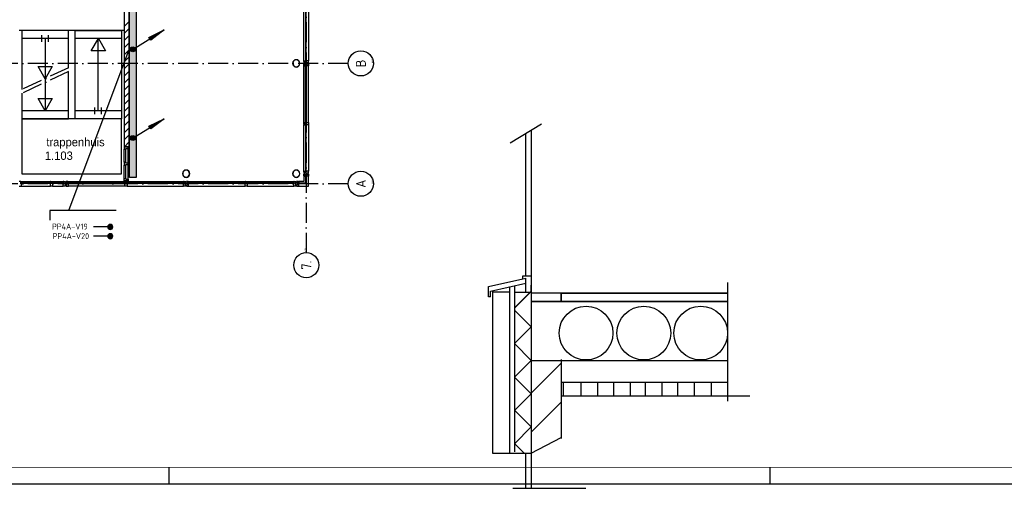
# Model space of a CAD drawing. Header units: millimetres. Extents: x 84333 to 240712, y -2244 to 84291.
# Tile 53 of 74: x 181735 to 211222, y 67 to 14082. Entities that reach past the tile are written whole.
import ezdxf
from ezdxf.enums import TextEntityAlignment as Align

# ---------------------------------------------------------------- set-up
doc = ezdxf.new("R2010")
doc.units = ezdxf.units.MM
doc.header["$LTSCALE"] = 100
doc.linetypes.add('DASHDOT', pattern=[9, 6, -1.5, 0, -1.5])
doc.layers.get('0').update_dxf_attribs({"linetype": 'CONTINUOUS'})
for name, color, linetype in [('AFDELING', 4, 'CONTINUOUS'), ('AL$1----_ALGEMEEN', 7, 'CONTINUOUS'), ('AL$2----_RENVOOI', 7, 'CONTINUOUS'), ('AL$7----_STRAMIEN', 1, 'DASHDOT'), ('AL24----_TRAPPEN', 7, 'CONTINUOUS'), ('AL28----_KONSTRUKTIE', 3, 'CONTINUOUS'), ('AL31----_BUITENKOZ', 7, 'CONTINUOUS'), ('AL32----_BINNENKOZ', 7, 'CONTINUOUS'), ('ALN-----_BLOCKNAAM', 2, 'CONTINUOUS'), ('ALXAB---_PREFABBETON', 1, 'CONTINUOUS'), ('ALXOU---_GLAS', 7, 'CONTINUOUS'), ('BL$4----', 7, 'CONTINUOUS'), ('BOUW', 8, 'CONTINUOUS'), ('EB6441--_ATTRIB', 2, 'CONTINUOUS'), ('EL6126--_PVR', 3, 'CONTINUOUS'), ('EL6441--_DATACOM', 3, 'CONTINUOUS'), ('KABELGGOOT1', 8, 'CONTINUOUS'), ('LIJN025', 10, 'CONTINUOUS'), ('LIJN050', 90, 'CONTINUOUS'), ('TEKST25', 10, 'CONTINUOUS'), ('TEKST35', 50, 'CONTINUOUS'), ('TEKST50', 90, 'CONTINUOUS')]:
    doc.layers.add(name, color=color, linetype=linetype)
doc.styles.add('1_8', font='ISO', dxfattribs={"height": 1.8})
doc.styles.add('BURO-025', font='BUROFONT.shx', dxfattribs={"height": 250})
doc.styles.add('ISO', font='ISO.SHX')
doc.styles.add('NORATT', font='iso.shx')
doc.styles.add('ROMAND', font='romand')
doc.styles.get("Standard").update_dxf_attribs({"font": 'iso.shx'})
doc.styles.add('TECHNIC', font='technic_.ttf')

# ---------------------------------------------------------------- blocks, each defined once
blk = doc.blocks.new('A0-GE')
at = {"layer": 'LIJN025'}
for p, q in [((955, 0), (955, 5)), ((1135, 0), (1135, 5))]:
    blk.add_line(p, q, dxfattribs=at)
blk.add_lwpolyline([(1500, 841), (1500, 0), (0, 0), (0, 841)], close=True, dxfattribs=at)
at = {"layer": 'LIJN050', "const_width": 0.2}
blk.add_lwpolyline([(1495, 836), (25, 836), (25, 5), (1495, 5)], close=True, dxfattribs=at)
at = {"layer": 'TEKST25', "style": 'ROMAND', "width": 2.899115}
blk.add_attdef('STATUS', text='', height=2.5, dxfattribs=at).set_placement((1454, 71.5), (1493, 71.5), align=Align.FIT)
at = {"layer": 'TEKST25', "style": 'ISO'}
for tag, p in [('E', (1455.25, 66)), ('NAAM-E', (1466.75, 66)), ('DATUM-E', (1485, 66)), ('D', (1455.25, 61)), ('NAAM-D', (1466.75, 61)), ('DATUM-D', (1485, 61)), ('C', (1455.25, 56)), ('NAAM-C', (1466.75, 56)), ('DATUM-C', (1485, 56)), ('B', (1455.25, 51)), ('NAAM-B', (1466.75, 51)), ('DATUM-B', (1485, 51)), ('A', (1455.25, 46)), ('NAAM-A', (1466.75, 46)), ('DATUM-A', (1485, 46))]:
    blk.add_attdef(tag, text='', height=2.5, dxfattribs=at).set_placement(p, align=Align.CENTER)
for tag, p in [('DATUM', (1332.75, 36.25)), ('SCHAAL', (1368, 36.25)), ('GETEKEND', (1398.25, 36.25)), ('GECONTOL.', (1433, 36.25)), ('FORMAAT', (1463.25, 28.25))]:
    blk.add_attdef(tag, p, '', height=2.5, dxfattribs=at)
at = {"layer": 'TEKST35', "style": 'ISO'}
for tag, p in [('PROJECT', (1334.5, 72.5)), ('PLAATS', (1334.5, 63.5)), ('INSTALLATIE-REGEL1', (1334.5, 52.5)), ('INSTALLATIE-REGEL2', (1334.5, 43.5))]:
    blk.add_attdef(tag, p, '', height=4, dxfattribs=at)
blk.add_attdef('PROJ.NR.', text='', height=4, dxfattribs=at).set_placement((1481, 23), align=Align.CENTER)
at = {"layer": 'TEKST50', "style": 'ISO'}
blk.add_attdef('FILE-NAAM', text='', height=5, dxfattribs=at).set_placement((1473.5, 7.5), align=Align.CENTER)
blk = doc.blocks.new('ES111201')
for p, q in [((0.38, 0.65), (5.5, 9.53)), ((0.73, 0.15), (-0.73, 0.15)), ((0.6, 0.45), (-0.6, 0.45)), ((0.73, -0.15), (-0.73, -0.15)), ((0.6, -0.45), (-0.6, -0.45))]:
    blk.add_line(p, q)
for points in [[(2.57, 5.45), (5.5, 9.53), (3.43, 4.95)], [(3.22, 5.07), (4.63, 8.01), (2.78, 5.32)]]:
    blk.add_lwpolyline(points, close=True)
blk.add_circle((0, 0), 0.75)
blk = doc.blocks.new('ES4X2')
for p, q in [((-0.45, 1.4), (-0.45, 2.6)), ((-0.15, 1.27), (-0.15, 2.73)), ((0, 1.25), (0, -3)), ((0.15, 1.27), (0.15, 2.73)), ((0.45, 1.4), (0.45, 2.6))]:
    blk.add_line(p, q)
blk.add_circle((0, 2), 0.75)
at = {"style": '1_8', "flags": 8}
for tag, p in [('NUMMER', (1.25, 3.5)), ('CODE', (-1.25, 3.5))]:
    blk.add_attdef(tag, text='', height=1.8, rotation=90, dxfattribs=at).set_placement(p, align=Align.MIDDLE_LEFT)
blk.add_attdef('M_CODE', text='', height=1.8, dxfattribs=at).set_placement((0, 0), align=Align.MIDDLE_CENTER)
blk = doc.blocks.new('1010')
at = {"layer": 'AL$7----_STRAMIEN', "color": 7, "linetype": 'Continuous'}
blk.add_circle((0, 750), 750, dxfattribs=at)
at = {"layer": 'AL$7----_STRAMIEN', "color": 3, "linetype": 'Continuous'}
blk.add_attdef('STR-NAAM', text='', height=600, rotation=360, dxfattribs=at).set_placement((0, 750), align=Align.MIDDLE)
at = {"layer": 'ALN-----_BLOCKNAAM', "linetype": 'Continuous'}
blk.add_text('1010', height=100, dxfattribs=at).set_placement((0, 0))
blk = doc.blocks.new('1011')
at = {"layer": 'AL$7----_STRAMIEN', "color": 7, "linetype": 'Continuous'}
blk.add_circle((-750, 0), 750, dxfattribs=at)
at = {"layer": 'AL$7----_STRAMIEN', "color": 3, "linetype": 'Continuous'}
blk.add_attdef('STR-NAAM', text='', height=600, rotation=360, dxfattribs=at).set_placement((-750, 0), align=Align.MIDDLE)
at = {"layer": 'ALN-----_BLOCKNAAM', "linetype": 'Continuous'}
blk.add_text('1011', height=100, dxfattribs=at).set_placement((0, 0))
blk = doc.blocks.new('A$C13e6995e')
at = {"layer": 'KABELGGOOT1'}
h = blk.add_hatch(dxfattribs=at)
h.set_pattern_fill('DOTS', color=256, scale=40, style=0)
h.set_pattern_definition([(8e-14, (39793.956, 199192.7), (31.75, 63.5), [0, -63.5])])
h.paths.add_polyline_path([(100892, 19021), (100696, 19021), (100696, 11605), (100892, 11605)])
at = {"layer": 'AL$1----_ALGEMEEN', "color": 8}
for p, q in [((99057, 15295), (99057, 15295)), ((99059, 15322), (99059, 15322))]:
    blk.add_line(p, q, dxfattribs=at)
at = {"layer": 'AL$2----_RENVOOI', "color": 8}
for p, q in [((100534, 16002), (97387, 16002)), ((98862, 15762), (97467, 15762)), ((100453, 15762), (99062, 15762)), ((98862, 13602), (97468, 13602)), ((100464, 13602), (99072, 13602))]:
    blk.add_line(p, q, dxfattribs=at)
at = {"layer": 'AL$7----_STRAMIEN', "color": 1}
for p, q in [((105985, 79257), (105985, 9360)), ((107244, 11420), (89366, 11420))]:
    blk.add_line(p, q, dxfattribs=at)
blk.add_lwpolyline([(107244, 15020), (59485, 15020), (37921, 15020)], dxfattribs=at)
at = {"layer": 'AL24----_TRAPPEN', "color": 8}
for p, q in [((98862, 16002), (97467, 16002)), ((97467, 16002), (97468, 14238)), ((98862, 14885), (98862, 16002)), ((99062, 13362), (99062, 16002)), ((99062, 16002), (100453, 16002)), ((100453, 16002), (100453, 13362)), ((98064, 15662), (98064, 15862)), ((98164, 15762), (98164, 13602)), ((98264, 15662), (98264, 15862)), ((99546, 15396), (99758, 15762)), ((99756, 13602), (99756, 15762)), ((99758, 15762), (99969, 15396)), ((99969, 15396), (99546, 15396)), ((98164, 14562), (97953, 14929)), ((97953, 14929), (98376, 14929)), ((98376, 14929), (98164, 14562)), ((98862, 13362), (98863, 14776)), ((97468, 14127), (97467, 13362)), ((98164, 13602), (97953, 13969)), ((97953, 13969), (98376, 13969)), ((98376, 13969), (98164, 13602)), ((99656, 13502), (99656, 13702)), ((99856, 13502), (99856, 13702)), ((97467, 13362), (98862, 13362)), ((97467, 13362), (97467, 11712)), ((100453, 13362), (97467, 13362)), ((100453, 13362), (99062, 13362)), ((100453, 11712), (100453, 13362)), ((97467, 11712), (100453, 11712))]:
    blk.add_line(p, q, dxfattribs=at)
at = {"layer": 'AL24----_TRAPPEN', "color": 8, "linetype": 'DASHDOT'}
for p, q in [((98863, 14886), (97468, 14238)), ((98863, 14776), (97468, 14127))]:
    blk.add_line(p, q, dxfattribs=at)
at = {"layer": 'AL28----_KONSTRUKTIE', "color": 8}
for p, q in [((100535, 17286), (100535, 12524)), ((100685, 12524), (100685, 17286)), ((100535, 12524), (100685, 12524))]:
    blk.add_line(p, q, dxfattribs=at)
for centre, radius, start, end in [((105685, 15020), 110, 0, 180), ((105685, 15020), 102, 0, 180), ((105685, 15020), 110, 180, 0), ((105685, 15020), 102, 180, 0), ((102385, 11720), 110, 0, 180), ((102385, 11720), 102, 0, 180), ((105685, 11720), 110, 0, 180), ((105685, 11720), 102, 0, 180), ((102385, 11720), 110, 180, 0), ((102385, 11720), 102, 180, 0), ((105685, 11720), 110, 180, 0), ((105685, 11720), 102, 180, 0)]:
    blk.add_arc(centre, radius, start, end, dxfattribs=at)
at = {"layer": 'AL31----_BUITENKOZ', "color": 8}
for p, q in [((105916, 15096), (105916, 16787)), ((106055, 16787), (106055, 15096)), ((105916, 15079), (105916, 15096)), ((105916, 15096), (105954, 15096)), ((105954, 15079), (105916, 15079)), ((105983, 15079), (105916, 15079)), ((105916, 15079), (105916, 15029)), ((105945, 15029), (105945, 15043)), ((105945, 15043), (106025, 15043)), ((105954, 15096), (105954, 15079)), ((105954, 15096), (105958, 15096)), ((105954, 15079), (105954, 15096)), ((105983, 15079), (105954, 15079)), ((105958, 15096), (105958, 15083)), ((105958, 15083), (105979, 15083)), ((105979, 15083), (105979, 15096)), ((105979, 15096), (105983, 15096)), ((105983, 15096), (105983, 15079)), ((105983, 15096), (105983, 15079)), ((106055, 15096), (105983, 15096)), ((106025, 15043), (106025, 15029)), ((106055, 15029), (106055, 15096)), ((105916, 15029), (105945, 15029)), ((105916, 14961), (105916, 15011)), ((105916, 15011), (105945, 15011)), ((105954, 14961), (105916, 14961)), ((105916, 14961), (105916, 14944)), ((105983, 14961), (105916, 14961)), ((105916, 13254), (105916, 14944)), ((105916, 14944), (105954, 14944)), ((105945, 15011), (105945, 14997)), ((105945, 14997), (106025, 14997)), ((105954, 14944), (105954, 14961)), ((105983, 14961), (105954, 14961)), ((105954, 14961), (105954, 14944)), ((105954, 14944), (105958, 14944)), ((105958, 14944), (105958, 14957)), ((105958, 14957), (105979, 14957)), ((105979, 14957), (105979, 14944)), ((105979, 14944), (105983, 14944)), ((105983, 14944), (105983, 14961)), ((105983, 14944), (105983, 14961)), ((106055, 14944), (105983, 14944)), ((106025, 15029), (106055, 15029)), ((106025, 14997), (106025, 15011)), ((106025, 15011), (106055, 15011)), ((106055, 15011), (106055, 14944)), ((106055, 13254), (106055, 14944)), ((105916, 13237), (105916, 13254)), ((105916, 13254), (105954, 13254)), ((105916, 13204), (105916, 13237)), ((105916, 13237), (105983, 13237)), ((105954, 13237), (105916, 13237)), ((105954, 13204), (105916, 13204)), ((105916, 13204), (105916, 13187)), ((105983, 13204), (105916, 13204)), ((105916, 13187), (105954, 13187)), ((105916, 11796), (105916, 13187)), ((105954, 13254), (105958, 13254)), ((105954, 13237), (105954, 13254)), ((105954, 13254), (105954, 13237)), ((105983, 13237), (105954, 13237)), ((105983, 13204), (105954, 13204)), ((105954, 13204), (105954, 13187)), ((105954, 13187), (105954, 13204)), ((105954, 13187), (105958, 13187)), ((105958, 13254), (105958, 13241)), ((105958, 13241), (105979, 13241)), ((105958, 13187), (105958, 13200)), ((105958, 13200), (105979, 13200)), ((105979, 13241), (105979, 13254)), ((105979, 13254), (105983, 13254)), ((105979, 13200), (105979, 13187)), ((105979, 13187), (105983, 13187)), ((105983, 13237), (105983, 13254)), ((105983, 13254), (106055, 13254)), ((105983, 13254), (105983, 13237)), ((105983, 13187), (105983, 13204)), ((105983, 13187), (105983, 13204)), ((106055, 13187), (105983, 13187)), ((106055, 13254), (106055, 13187)), ((106055, 13187), (106055, 11796)), ((105916, 11779), (105916, 11796)), ((105916, 11796), (105954, 11796)), ((105954, 11796), (105954, 11779)), ((105954, 11796), (105958, 11796)), ((105954, 11779), (105954, 11796)), ((105958, 11796), (105958, 11783)), ((105979, 11783), (105979, 11796)), ((105979, 11796), (105983, 11796)), ((105983, 11796), (105983, 11779)), ((105983, 11796), (105983, 11779)), ((106055, 11796), (105983, 11796)), ((106055, 11729), (106055, 11796)), ((105954, 11779), (105916, 11779)), ((105983, 11779), (105916, 11779)), ((105916, 11779), (105916, 11729)), ((105916, 11729), (105945, 11729)), ((105916, 11644), (105916, 11489)), ((105945, 11729), (105945, 11743)), ((105945, 11743), (106025, 11743)), ((105983, 11779), (105954, 11779)), ((105958, 11783), (105979, 11783)), ((106025, 11743), (106025, 11729)), ((106025, 11729), (106055, 11729)), ((106055, 11350), (106055, 11644)), ((97435, 11489), (97385, 11489)), ((97385, 11350), (97452, 11350)), ((97435, 11451), (97435, 11489)), ((97435, 11489), (97452, 11489)), ((97435, 11489), (98339, 11489)), ((97435, 11422), (97435, 11489)), ((97435, 11422), (97435, 11451)), ((97435, 11451), (97452, 11451)), ((97452, 11451), (97435, 11451)), ((97452, 11422), (97435, 11422)), ((97452, 11422), (97435, 11422)), ((97452, 11447), (97439, 11447)), ((97439, 11447), (97439, 11426)), ((97439, 11426), (97452, 11426)), ((97452, 11489), (97452, 11451)), ((97452, 11451), (97452, 11447)), ((97452, 11426), (97452, 11422)), ((97452, 11350), (97452, 11422)), ((97452, 11350), (98322, 11350)), ((98339, 11489), (98322, 11489)), ((98322, 11489), (98322, 11451)), ((98322, 11451), (98339, 11451)), ((98322, 11451), (98322, 11447)), ((98339, 11451), (98322, 11451)), ((98322, 11447), (98335, 11447)), ((98335, 11426), (98322, 11426)), ((98322, 11426), (98322, 11422)), ((98322, 11422), (98339, 11422)), ((98322, 11350), (98322, 11422)), ((98322, 11422), (98339, 11422)), ((98389, 11350), (98322, 11350)), ((98335, 11447), (98335, 11426)), ((98339, 11451), (98339, 11489)), ((98339, 11422), (98339, 11489)), ((98339, 11489), (98372, 11489)), ((98339, 11422), (98339, 11451)), ((98372, 11489), (98372, 11422)), ((98372, 11451), (98372, 11489)), ((98372, 11489), (98389, 11489)), ((98372, 11422), (98372, 11451)), ((98372, 11451), (98389, 11451)), ((98389, 11451), (98372, 11451)), ((98372, 11422), (98389, 11422)), ((98389, 11422), (98372, 11422)), ((98389, 11447), (98376, 11447)), ((98376, 11447), (98376, 11426)), ((98376, 11426), (98389, 11426)), ((98389, 11489), (98709, 11489)), ((98389, 11489), (98389, 11451)), ((98389, 11451), (98389, 11447)), ((98389, 11426), (98389, 11422)), ((98389, 11422), (98389, 11350)), ((98389, 11350), (98709, 11350)), ((98726, 11489), (98709, 11489)), ((98709, 11489), (98709, 11451)), ((98709, 11451), (98726, 11451)), ((98709, 11451), (98709, 11447)), ((98726, 11451), (98709, 11451)), ((98709, 11447), (98722, 11447)), ((98722, 11426), (98709, 11426)), ((98709, 11426), (98709, 11422)), ((98709, 11422), (98726, 11422)), ((98709, 11350), (98709, 11422)), ((98709, 11422), (98726, 11422)), ((98776, 11350), (98709, 11350)), ((98722, 11447), (98722, 11426)), ((98726, 11451), (98726, 11489)), ((98726, 11422), (98726, 11489)), ((98726, 11489), (98776, 11489)), ((98726, 11422), (98726, 11451)), ((98776, 11460), (98762, 11460)), ((98762, 11460), (98762, 11380)), ((98762, 11380), (98776, 11380)), ((98776, 11489), (98776, 11460)), ((98776, 11380), (98776, 11350)), ((98844, 11489), (98794, 11489)), ((98794, 11489), (98794, 11460)), ((98794, 11460), (98808, 11460)), ((98808, 11380), (98794, 11380)), ((98794, 11380), (98794, 11350)), ((98794, 11350), (98861, 11350)), ((98808, 11460), (98808, 11380)), ((98844, 11451), (98844, 11489)), ((98844, 11489), (98861, 11489)), ((98844, 11422), (98844, 11489)), ((98861, 11451), (98844, 11451)), ((98844, 11422), (98844, 11451)), ((98844, 11451), (98861, 11451)), ((98861, 11422), (98844, 11422)), ((98861, 11422), (98844, 11422)), ((98861, 11447), (98848, 11447)), ((98848, 11447), (98848, 11426)), ((98848, 11426), (98861, 11426)), ((98861, 11489), (98861, 11451)), ((98861, 11489), (100551, 11489)), ((98861, 11451), (98861, 11447)), ((98861, 11426), (98861, 11422)), ((98861, 11350), (98861, 11422)), ((100551, 11350), (98861, 11350)), ((100568, 11489), (100551, 11489)), ((100551, 11489), (100551, 11451)), ((100551, 11451), (100551, 11447)), ((100568, 11451), (100551, 11451)), ((100551, 11451), (100568, 11451)), ((100551, 11447), (100564, 11447)), ((100564, 11426), (100551, 11426)), ((100551, 11426), (100551, 11422)), ((100551, 11422), (100568, 11422)), ((100551, 11350), (100551, 11422)), ((100551, 11422), (100568, 11422)), ((100618, 11350), (100551, 11350)), ((100564, 11447), (100564, 11426)), ((100568, 11451), (100568, 11489)), ((100568, 11422), (100568, 11489)), ((100568, 11489), (100601, 11489)), ((100568, 11422), (100568, 11451)), ((100601, 11489), (100601, 11422)), ((100601, 11451), (100601, 11489)), ((100601, 11489), (100618, 11489)), ((100601, 11422), (100601, 11451)), ((100601, 11451), (100618, 11451)), ((100618, 11451), (100601, 11451)), ((100601, 11422), (100618, 11422)), ((100618, 11422), (100601, 11422)), ((100618, 11447), (100605, 11447)), ((100605, 11447), (100605, 11426)), ((100605, 11426), (100618, 11426)), ((100618, 11489), (102309, 11489)), ((100618, 11489), (100618, 11451)), ((100618, 11451), (100618, 11447)), ((100618, 11426), (100618, 11422)), ((100618, 11422), (100618, 11350)), ((100618, 11350), (102309, 11350)), ((102326, 11489), (102309, 11489)), ((102309, 11489), (102309, 11451)), ((102309, 11451), (102326, 11451)), ((102309, 11451), (102309, 11447)), ((102326, 11451), (102309, 11451)), ((102309, 11447), (102322, 11447)), ((102322, 11426), (102309, 11426)), ((102309, 11426), (102309, 11422)), ((102309, 11422), (102326, 11422)), ((102309, 11350), (102309, 11422)), ((102309, 11422), (102326, 11422)), ((102376, 11350), (102309, 11350)), ((102322, 11447), (102322, 11426)), ((102326, 11451), (102326, 11489)), ((102326, 11422), (102326, 11489)), ((102326, 11489), (102376, 11489)), ((102326, 11422), (102326, 11451)), ((102376, 11460), (102362, 11460)), ((102362, 11460), (102362, 11380)), ((102362, 11380), (102376, 11380)), ((102376, 11489), (102376, 11460)), ((102376, 11380), (102376, 11350)), ((102444, 11489), (102394, 11489)), ((102394, 11489), (102394, 11460)), ((102394, 11460), (102408, 11460)), ((102408, 11380), (102394, 11380)), ((102394, 11380), (102394, 11350)), ((102394, 11350), (102461, 11350)), ((102408, 11460), (102408, 11380)), ((102444, 11489), (104168, 11489)), ((102444, 11451), (102444, 11489)), ((102444, 11489), (102461, 11489)), ((102444, 11422), (102444, 11489)), ((102444, 11422), (102444, 11451)), ((102444, 11451), (102461, 11451)), ((102461, 11451), (102444, 11451)), ((102461, 11422), (102444, 11422)), ((102461, 11422), (102444, 11422)), ((102461, 11447), (102448, 11447)), ((102448, 11447), (102448, 11426)), ((102448, 11426), (102461, 11426)), ((102461, 11489), (102461, 11451)), ((102461, 11451), (102461, 11447)), ((102461, 11426), (102461, 11422)), ((102461, 11350), (102461, 11422)), ((102461, 11350), (104151, 11350)), ((104168, 11489), (104151, 11489)), ((104151, 11489), (104151, 11451)), ((104151, 11451), (104168, 11451)), ((104151, 11451), (104151, 11447)), ((104168, 11451), (104151, 11451)), ((104151, 11447), (104164, 11447)), ((104164, 11426), (104151, 11426)), ((104151, 11426), (104151, 11422)), ((104151, 11422), (104168, 11422)), ((104151, 11350), (104151, 11422)), ((104151, 11422), (104168, 11422)), ((104218, 11350), (104151, 11350)), ((104164, 11447), (104164, 11426)), ((104168, 11451), (104168, 11489)), ((104168, 11422), (104168, 11489)), ((104168, 11489), (104201, 11489)), ((104168, 11422), (104168, 11451)), ((104201, 11489), (104201, 11422)), ((104201, 11451), (104201, 11489)), ((104201, 11489), (104218, 11489)), ((104201, 11422), (104201, 11451)), ((104201, 11451), (104218, 11451)), ((104218, 11451), (104201, 11451)), ((104201, 11422), (104218, 11422)), ((104218, 11422), (104201, 11422)), ((104218, 11447), (104205, 11447)), ((104205, 11447), (104205, 11426)), ((104205, 11426), (104218, 11426)), ((104218, 11489), (105609, 11489)), ((104218, 11489), (104218, 11451)), ((104218, 11451), (104218, 11447)), ((104218, 11426), (104218, 11422)), ((104218, 11422), (104218, 11350)), ((104218, 11350), (105609, 11350)), ((105626, 11489), (105609, 11489)), ((105609, 11489), (105609, 11451)), ((105609, 11451), (105626, 11451)), ((105609, 11451), (105609, 11447)), ((105626, 11451), (105609, 11451)), ((105609, 11447), (105622, 11447)), ((105622, 11426), (105609, 11426)), ((105609, 11426), (105609, 11422)), ((105609, 11422), (105626, 11422)), ((105609, 11350), (105609, 11422)), ((105609, 11422), (105626, 11422)), ((105676, 11350), (105609, 11350)), ((105622, 11447), (105622, 11426)), ((105626, 11451), (105626, 11489)), ((105626, 11422), (105626, 11489)), ((105626, 11489), (105676, 11489)), ((105626, 11422), (105626, 11451)), ((105676, 11460), (105662, 11460)), ((105662, 11460), (105662, 11380)), ((105662, 11380), (105676, 11380)), ((105676, 11489), (105676, 11460)), ((105676, 11380), (105676, 11350)), ((105916, 11489), (105761, 11489)), ((105761, 11350), (106055, 11350))]:
    blk.add_line(p, q, dxfattribs=at)
at = {"layer": 'AL31----_BUITENKOZ', "color": 8, "linetype": 'Continuous'}
for p, q in [((105916, 11661), (105916, 11711)), ((105916, 11711), (105922, 11711)), ((105954, 11661), (105916, 11661)), ((105916, 11661), (105916, 11644)), ((105983, 11661), (105916, 11661)), ((105916, 11644), (105954, 11644)), ((105922, 11711), (105936, 11711)), ((105936, 11711), (105936, 11711)), ((105936, 11711), (105945, 11711)), ((105945, 11711), (105945, 11697)), ((105945, 11697), (106025, 11697)), ((105954, 11644), (105954, 11661)), ((105983, 11644), (105983, 11661)), ((106036, 11644), (105983, 11644)), ((106025, 11697), (106025, 11711)), ((106025, 11711), (106035, 11711)), ((106035, 11711), (106035, 11711)), ((106035, 11711), (106049, 11711)), ((106044, 11644), (106036, 11644)), ((106048, 11644), (106044, 11644)), ((106055, 11644), (106048, 11644)), ((106049, 11711), (106055, 11711)), ((106055, 11711), (106055, 11692)), ((106055, 11692), (106055, 11644)), ((105744, 11489), (105694, 11489)), ((105694, 11489), (105694, 11483)), ((105694, 11483), (105694, 11469)), ((105694, 11469), (105694, 11469)), ((105694, 11469), (105694, 11460)), ((105694, 11460), (105708, 11460)), ((105708, 11380), (105694, 11380)), ((105694, 11380), (105694, 11370)), ((105694, 11370), (105694, 11370)), ((105694, 11370), (105694, 11356)), ((105694, 11356), (105694, 11350)), ((105694, 11350), (105713, 11350)), ((105708, 11460), (105708, 11380)), ((105713, 11350), (105761, 11350)), ((105744, 11451), (105744, 11489)), ((105744, 11489), (105761, 11489)), ((105744, 11422), (105744, 11489)), ((105761, 11451), (105744, 11451)), ((105761, 11422), (105744, 11422)), ((105761, 11489), (105761, 11451)), ((105761, 11369), (105761, 11422)), ((105761, 11361), (105761, 11369)), ((105761, 11357), (105761, 11361)), ((105761, 11350), (105761, 11357))]:
    blk.add_line(p, q, dxfattribs=at)
at = {"layer": 'AL32----_BINNENKOZ', "color": 8, "linetype": 'Continuous'}
for p, q in [((100535, 12524), (100535, 12457)), ((100649, 12524), (100535, 12524)), ((100535, 12457), (100582, 12457)), ((100535, 12062), (100535, 12457)), ((100582, 12457), (100582, 12474)), ((100582, 12474), (100649, 12474)), ((100582, 12062), (100582, 12457)), ((100649, 12474), (100649, 12524)), ((100649, 12037), (100649, 12474)), ((100582, 12062), (100535, 12062)), ((100535, 12062), (100535, 11972)), ((100535, 11972), (100582, 11972)), ((100535, 11577), (100535, 11972)), ((100582, 12037), (100582, 12062)), ((100649, 12037), (100582, 12037)), ((100582, 11972), (100582, 11997)), ((100582, 11997), (100649, 11997)), ((100582, 11577), (100582, 11972)), ((100649, 11997), (100649, 12037)), ((100649, 11560), (100649, 11997)), ((100535, 11510), (100535, 11577)), ((100535, 11577), (100582, 11577)), ((100649, 11510), (100535, 11510)), ((100582, 11577), (100582, 11560)), ((100582, 11560), (100649, 11560)), ((100649, 11560), (100649, 11510))]:
    blk.add_line(p, q, dxfattribs=at)
at = {"layer": 'ALXAB---_PREFABBETON', "color": 8}
for p, q in [((100535, 16126), (100685, 16276)), ((100535, 15914), (100685, 16064)), ((100535, 15701), (100685, 15851)), ((100535, 15489), (100685, 15639)), ((100535, 15277), (100685, 15427)), ((100535, 15065), (100685, 15215)), ((100535, 14853), (100685, 15003)), ((100535, 14641), (100685, 14791)), ((100535, 14429), (100685, 14579)), ((100535, 14217), (100685, 14367)), ((100535, 14004), (100685, 14154)), ((100535, 13792), (100685, 13942)), ((100535, 13580), (100685, 13730)), ((100535, 13368), (100685, 13518)), ((100535, 13156), (100685, 13306)), ((100535, 12944), (100685, 13094)), ((100535, 12732), (100685, 12882)), ((100539, 12524), (100685, 12669))]:
    blk.add_line(p, q, dxfattribs=at)
at = {"layer": 'ALXOU---_GLAS', "color": 8}
for p, q in [((105958, 16800), (105958, 15083)), ((105979, 15083), (105979, 16800)), ((105958, 15083), (105979, 15083)), ((105958, 13241), (105958, 14957)), ((105958, 14957), (105979, 14957)), ((105979, 14957), (105979, 13241)), ((105979, 13241), (105958, 13241)), ((105979, 13200), (105958, 13200)), ((105958, 13200), (105958, 11783)), ((105979, 11783), (105979, 13200)), ((105979, 11657), (105957, 11657)), ((105957, 11657), (105957, 11447)), ((105958, 11783), (105979, 11783)), ((105979, 11447), (105979, 11657)), ((97439, 11426), (97439, 11447)), ((97439, 11447), (98335, 11447)), ((98335, 11426), (97439, 11426)), ((98335, 11447), (98335, 11426)), ((98376, 11426), (98376, 11447)), ((98376, 11447), (98722, 11447)), ((98722, 11426), (98376, 11426)), ((98722, 11447), (98722, 11426)), ((100564, 11447), (98848, 11447)), ((98848, 11447), (98848, 11426)), ((98848, 11426), (100564, 11426)), ((100564, 11426), (100564, 11447)), ((100605, 11426), (100605, 11447)), ((100605, 11447), (102322, 11447)), ((102322, 11426), (100605, 11426)), ((102322, 11447), (102322, 11426)), ((102448, 11426), (102448, 11447)), ((102448, 11447), (104164, 11447)), ((104164, 11426), (102448, 11426)), ((104164, 11447), (104164, 11426)), ((104205, 11426), (104205, 11447)), ((104205, 11447), (105622, 11447)), ((105622, 11426), (104205, 11426)), ((105622, 11447), (105622, 11426)), ((105748, 11426), (105748, 11447)), ((105748, 11447), (105979, 11447)), ((105979, 11426), (105748, 11426)), ((105957, 11447), (105979, 11447)), ((105979, 11447), (105979, 11426))]:
    blk.add_line(p, q, dxfattribs=at)
at = {"layer": 'BL$4----', "color": 8, "linetype": 'Continuous'}
for p, q in [((112089, 12639), (113034, 13213)), ((112716, 13020), (112716, 3372)), ((112554, 12921), (112554, 8667)), ((111440, 8348), (112556, 8596)), ((112466, 8667), (112709, 8667)), ((112466, 8577), (112466, 8667)), ((112556, 8442), (112556, 8596)), ((111440, 8037), (111440, 8348)), ((111503, 8208), (112556, 8442)), ((112066, 8333), (112066, 3372)), ((112216, 8367), (112216, 3403)), ((112556, 8181), (112556, 8442)), ((112716, 8181), (112716, 8386)), ((118611, 5402), (118611, 8470)), ((111503, 8037), (111440, 8037)), ((111503, 8037), (111503, 8208)), ((111566, 8222), (111566, 6569)), ((111566, 8183), (112066, 8182)), ((112716, 8211), (112216, 7711)), ((112716, 8194), (112216, 7694)), ((112216, 8181), (112716, 8181)), ((118611, 8144), (112716, 8144)), ((113616, 8144), (113616, 7894)), ((113616, 7894), (113616, 8144)), ((118611, 7894), (112716, 7894)), ((112216, 7637), (112716, 7137)), ((118611, 4916), (118611, 7495)), ((112716, 7137), (112216, 6637)), ((111566, 6569), (111566, 3359)), ((112216, 6637), (112716, 6137)), ((112716, 6137), (112216, 5637)), ((112716, 5153), (113616, 6053)), ((113616, 6165), (113616, 3798)), ((112216, 5637), (112716, 5137)), ((112716, 5137), (112216, 4637)), ((112716, 3986), (113616, 4886)), ((112216, 4644), (112716, 4144)), ((112716, 4144), (112216, 3644)), ((112216, 3650), (112507, 3359)), ((112716, 3359), (113616, 3828)), ((111566, 3359), (112716, 3359)), ((112554, 3331), (112554, 2311)), ((112716, 3337), (112716, 2311)), ((112173, 2311), (114352, 2311))]:
    blk.add_line(p, q, dxfattribs=at)
at = {"layer": 'BOUW'}
for p, q in [((113627, 8144), (118611, 8144)), ((112716, 7894), (118611, 7894)), ((118611, 6127), (112716, 6127)), ((118611, 5471), (113616, 5471)), ((113692, 5068), (113692, 5472)), ((114216, 5068), (114216, 5472)), ((114715, 5068), (114715, 5472)), ((115191, 5068), (115191, 5472)), ((115690, 5068), (115690, 5472)), ((116142, 5068), (116142, 5472)), ((116641, 5068), (116641, 5472)), ((117117, 5068), (117117, 5472)), ((117616, 5068), (117616, 5472)), ((118116, 5068), (118116, 5472)), ((119267, 5071), (113616, 5071))]:
    blk.add_line(p, q, dxfattribs=at)
for centre in [(114363, 6953), (116093, 6953), (117797, 6953)]:
    blk.add_circle(centre, 805, dxfattribs=at)
at = {"layer": 'KABELGGOOT1'}
for p, q in [((100895, 19113, 3650), (100895, 11602, 3650)), ((100695, 11602, 3650), (100695, 18838, 3650)), ((100895, 11602, 3650), (100695, 11602, 3650))]:
    blk.add_line(p, q, dxfattribs=at)
at = {"layer": 'AL$7----_STRAMIEN', "xscale": 0.5, "yscale": 0.5, "zscale": 0.5, "rotation": 90.00000000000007}
for name, p, values in [('1010', (107994, 15020), {'STR-NAAM': 'B'}), ('1010', (107994, 11420), {'STR-NAAM': 'A'}), ('1011', (105985, 9360), {'STR-NAAM': '7.'})]:
    blk.add_blockref(name, p, dxfattribs=at).add_auto_attribs(values)
at = {"layer": 'AFDELING', "color": 8, "style": 'TECHNIC'}
for p in [(92219, 54468), (58038, 41625), (88108, 41444)]:
    blk.add_attdef('VIDE', text='', height=500, dxfattribs=at).set_placement(p, align=Align.CENTER)
blk.add_attdef('VIDE', text='', height=500, rotation=90, dxfattribs=at).set_placement((75129, 25766), align=Align.CENTER)
at = {"layer": 'BOUW', "style": 'BURO-025'}
for s, p in [('trappenhuis', (98200, 12541)), ('1.103', (98156, 12134))]:
    blk.add_text(s, height=250, dxfattribs=at).set_placement(p)

msp = doc.modelspace()

# ---------------------------------------------------------------- linework, layer by layer
at = {"layer": 'EL6441--_DATACOM'}
for p, q in [((183208, 8378), (185018, 13189)), ((184628, 8378), (182640, 8378)), ((182640, 8378), (182640, 8089))]:
    msp.add_line(p, q, dxfattribs=at)

# ---------------------------------------------------------------- block references
at = {"xscale": 100, "yscale": 100, "zscale": 100}
msp.add_blockref('A0-GE', (90712, 191), dxfattribs=at)
at = {"layer": 'EL6126--_PVR', "xscale": 99.99999999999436, "yscale": 99.99999999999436, "zscale": 99.99999999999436, "rotation": 331.7005555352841}
for p in [(185121, 13197), (185121, 10544)]:
    msp.add_blockref('ES111201', p, dxfattribs=at)
at = {"layer": 'EL6441--_DATACOM'}
msp.add_blockref('A$C13e6995e', (84333, -2244), dxfattribs=at)
ref = msp.add_blockref('ES4X2', (184247, 7883, 1500), dxfattribs=dict(at, xscale=-99.99999999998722, yscale=100, zscale=100, rotation=270.0006221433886))
ref.add_attrib('NUMMER', 'PP4A-V19', dxfattribs={"layer": 'EB6441--_ATTRIB', "color": 1, "height": 180, "rotation": 0.0006, "style": 'NORATT', "flags": 8}).set_placement((183774, 7895), align=Align.MIDDLE_RIGHT)
ref = msp.add_blockref('ES4X2', (184247, 7607, 1500), dxfattribs=dict(at, xscale=-99.99999999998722, yscale=100, zscale=100, rotation=270.0006221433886))
ref.add_attrib('NUMMER', 'PP4A-V20', dxfattribs={"layer": 'EB6441--_ATTRIB', "color": 1, "height": 180, "rotation": 0.0006, "style": 'NORATT', "flags": 8}).set_placement((183814, 7610), align=Align.MIDDLE_RIGHT)

doc.saveas('drawing.dxf')
